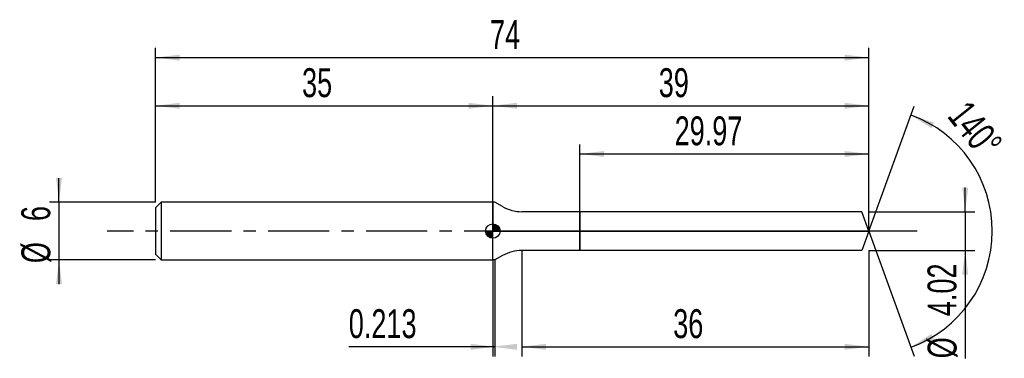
# Model space of a CAD drawing. Extents: x -14 to 88, y -13 to 22.
import ezdxf
from ezdxf.enums import TextEntityAlignment as Align

# ---------------------------------------------------------------- set-up
doc = ezdxf.new("R2010")
doc.units = 0
doc.linetypes.add('CENTER', pattern=[10.16, 6.35, -1.27, 1.27, -1.27])
doc.layers.get('0').update_dxf_attribs({"linetype": 'CONTINUOUS'})
for name, color, linetype in [('1', 4, 'CONTINUOUS'), ('2', 7, 'CONTINUOUS'), ('4', 2, 'CENTER'), ('CUT', 1, 'CONTINUOUS'), ('NOCUT', 7, 'CONTINUOUS'), ('SK1', 4, 'CONTINUOUS'), ('SK2', 7, 'CONTINUOUS'), ('SK4', 2, 'CENTER')]:
    doc.layers.add(name, color=color, linetype=linetype)
doc.dimstyles.new('SLDDIMSTYLE0', dxfattribs={"dimtxt": 3, "dimasz": 2.5, "dimexe": 0, "dimexo": 0.0625, "dimgap": 0.75, "dimtad": 1, "dimrnd": 1e-09, "dimzin": 12, "dimsah": 1, "dimcen": 0.09, "dimazin": 3, "dimtfac": 1, "dimtofl": 0, "dimtmove": 0, "dimatfit": 3})
doc.dimstyles.new('SLDDIMSTYLE1', dxfattribs={"dimtxt": 3, "dimasz": 2.5, "dimexe": 0, "dimexo": 0.0625, "dimgap": 0.75, "dimtad": 1, "dimrnd": 1e-09, "dimzin": 12, "dimsah": 1, "dimcen": 0.09, "dimazin": 3, "dimtfac": 1, "dimtmove": 0, "dimatfit": 3})
doc.dimstyles.new('SLDDIMSTYLE2', dxfattribs={"dimtxt": 3, "dimasz": 2.5, "dimexe": 0, "dimexo": 0.0625, "dimgap": 0.75, "dimtad": 1, "dimrnd": 1e-09, "dimsah": 1, "dimcen": 0.09, "dimazin": 3, "dimtfac": 1, "dimtofl": 0, "dimtmove": 0, "dimatfit": 3})
doc.dimstyles.new('SLDDIMSTYLE3', dxfattribs={"dimtxt": 3, "dimasz": 2.5, "dimexe": 0, "dimexo": 0.0625, "dimgap": 0.75, "dimtad": 1, "dimzin": 12, "dimsah": 1, "dimcen": 0.09, "dimazin": 3, "dimtfac": 1, "dimtofl": 0, "dimtmove": 0, "dimatfit": 3})

# ---------------------------------------------------------------- blocks, each defined once
blk = doc.blocks.new('_D')
at = {"layer": '2'}
for p, q in [((38, -2.01), (38, -13.01)), ((74, -2.01), (74, -13.01)), ((38, -12.01), (74, -12.01))]:
    blk.add_line(p, q, dxfattribs=at)
for points in [[(38, -12.01), (40.5, -12.32), (40.5, -11.7)], [(74, -12.01), (71.5, -11.7), (71.5, -12.32)]]:
    blk.add_solid(points, dxfattribs=at)
at = {"layer": '2', "width": 0.7}
blk.add_text('36', height=3, dxfattribs=at).set_placement((53.71, -12.01), align=Align.BOTTOM_LEFT)
blk = doc.blocks.new('_D_1')
at = {"layer": '2'}
for p, q in [((84, 2.01), (84, 4.51)), ((74, 2.01), (85, 2.01)), ((84, 2.01), (84, -2.01)), ((74, -2.01), (85, -2.01)), ((84, -2.01), (84, -13.21))]:
    blk.add_line(p, q, dxfattribs=at)
for points in [[(84, 2.01), (84.31, 4.51), (83.69, 4.51)], [(84, -2.01), (83.69, -4.51), (84.31, -4.51)]]:
    blk.add_solid(points, dxfattribs=at)
at = {"layer": '2', "width": 0.7}
for s, p in [('4.02', (83.99, -8.83)), ('%%c', (84, -13.21))]:
    blk.add_text(s, height=3, rotation=90, dxfattribs=at).set_placement(p, align=Align.BOTTOM_LEFT)
blk = doc.blocks.new('_D_2')
at = {"layer": '2'}
for p, q in [((35, -3), (35, -13.01)), ((35.21, -3), (35.21, -13.01)), ((35, -12.01), (20.06, -12.01)), ((35.21, -12.01), (35, -12.01))]:
    blk.add_line(p, q, dxfattribs=at)
for points in [[(35.21, -12.01), (32.71, -11.7), (32.71, -12.32)], [(35, -12.01), (37.5, -12.32), (37.5, -11.7)]]:
    blk.add_solid(points, dxfattribs=at)
at = {"layer": '2', "width": 0.7}
blk.add_text('0.213', height=3, dxfattribs=at).set_placement((20.06, -12.01), align=Align.BOTTOM_LEFT)
blk = doc.blocks.new('_D_3')
at = {"layer": '2'}
for p, q in [((44.03, 2.01), (44.03, 9)), ((74, 2.01), (74, 9)), ((44.03, 8), (74, 8))]:
    blk.add_line(p, q, dxfattribs=at)
for points in [[(44.03, 8), (46.53, 7.69), (46.53, 8.31)], [(74, 8), (71.5, 8.31), (71.5, 7.69)]]:
    blk.add_solid(points, dxfattribs=at)
at = {"layer": '2', "width": 0.7}
blk.add_text('29.97', height=3, dxfattribs=at).set_placement((53.86, 8), align=Align.BOTTOM_LEFT)
blk = doc.blocks.new('_D_4')
at = {"layer": '2'}
for q in [(78.72, 12.97), (78.72, -12.97)]:
    blk.add_line((74, 0), q, dxfattribs=at)
blk.add_arc((74, 0), 12.81, 290.0106, 69.9894, dxfattribs=at)
for points in [[(78.38, 12.03), (80.5, 10.68), (80.77, 11.24)], [(78.38, -12.03), (80.77, -11.24), (80.5, -10.68)]]:
    blk.add_solid(points, dxfattribs=at)
at = {"layer": '2', "width": 0.7}
blk.add_text('140°', height=3, rotation=-51.3402, dxfattribs=at).set_placement((81.34, 11.33), align=Align.BOTTOM_LEFT)
blk = doc.blocks.new('_D_5')
at = {"layer": 'SK2'}
for p, q in [((0, 3), (0, 19)), ((74, 3), (74, 19)), ((0, 18), (74, 18))]:
    blk.add_line(p, q, dxfattribs=at)
for points in [[(0, 18), (2.5, 17.69), (2.5, 18.31)], [(74, 18), (71.5, 18.31), (71.5, 17.69)]]:
    blk.add_solid(points, dxfattribs=at)
at = {"layer": 'SK2', "width": 0.7}
blk.add_text('74', height=3, dxfattribs=at).set_placement((34.71, 18), align=Align.BOTTOM_LEFT)
blk = doc.blocks.new('_D_6')
at = {"layer": 'SK2'}
for p, q in [((0, 3), (0, 14)), ((35, 3), (35, 14)), ((0, 13), (35, 13))]:
    blk.add_line(p, q, dxfattribs=at)
for points in [[(0, 13), (2.5, 12.69), (2.5, 13.31)], [(35, 13), (32.5, 13.31), (32.5, 12.69)]]:
    blk.add_solid(points, dxfattribs=at)
at = {"layer": 'SK2', "width": 0.7}
blk.add_text('35', height=3, dxfattribs=at).set_placement((15.21, 13), align=Align.BOTTOM_LEFT)
blk = doc.blocks.new('_D_7')
at = {"layer": 'SK2'}
for p, q in [((35, 0), (35, 14)), ((74, 0), (74, 14)), ((35, 13), (74, 13))]:
    blk.add_line(p, q, dxfattribs=at)
for points in [[(35, 13), (37.5, 12.69), (37.5, 13.31)], [(74, 13), (71.5, 13.31), (71.5, 12.69)]]:
    blk.add_solid(points, dxfattribs=at)
at = {"layer": 'SK2', "width": 0.7}
blk.add_text('39', height=3, dxfattribs=at).set_placement((52.21, 13), align=Align.BOTTOM_LEFT)
blk = doc.blocks.new('_D_8')
at = {"layer": 'SK2'}
for p, q in [((-10, 3), (-10, 5.5)), ((0, 3), (-11, 3)), ((-10, 3), (-10, -3)), ((0, -3), (-11, -3)), ((-10, -3), (-10, -5.5))]:
    blk.add_line(p, q, dxfattribs=at)
for points in [[(-10, 3), (-9.69, 5.5), (-10.31, 5.5)], [(-10, -3), (-10.31, -5.5), (-9.69, -5.5)]]:
    blk.add_solid(points, dxfattribs=at)
at = {"layer": 'SK2', "width": 0.7}
for s, p in [('6', (-10.01, 1.04)), ('%%c', (-10, -3.33))]:
    blk.add_text(s, height=3, rotation=90, dxfattribs=at).set_placement(p, align=Align.BOTTOM_LEFT)
blk = doc.blocks.new('*U11')
at = {"color": 0, "linetype": 'CONTINUOUS'}
for points in [[(0, 0), (0, 0.75), (0.15, 0)], [(0.15, 0), (0, 0.75), (0.15, 0.74)], [(0.15, 0), (0.15, 0.74), (0.29, 0)], [(0.29, 0), (0.15, 0.74), (0.29, 0.69)], [(0.29, 0), (0.29, 0.69), (0.42, 0)], [(0.42, 0), (0.29, 0.69), (0.42, 0.62)], [(0.42, 0), (0.42, 0.62), (0.53, 0)], [(0.53, 0), (0.42, 0.62), (0.53, 0.53)], [(0.53, 0), (0.53, 0.53), (0.62, 0)], [(0.62, 0), (0.53, 0.53), (0.62, 0.42)], [(0.62, 0), (0.62, 0.42), (0.69, 0)], [(0.69, 0), (0.62, 0.42), (0.69, 0.29)], [(0.69, 0), (0.69, 0.29), (0.74, 0)], [(0.74, 0), (0.69, 0.29), (0.74, 0.15)], [(0.74, 0), (0.74, 0.15), (0.75, 0)]]:
    blk.add_solid(points, dxfattribs=at)
blk = doc.blocks.new('*U12')
at = {"color": 0, "linetype": 'CONTINUOUS'}
for points in [[(-0.74, -0.13), (-0.75, 0), (-0.74, 0)], [(-0.74, -0.13), (-0.74, 0), (-0.7, -0.26)], [(-0.7, -0.26), (-0.74, 0), (-0.7, 0)], [(-0.7, -0.26), (-0.7, 0), (-0.65, -0.38)], [(-0.65, -0.38), (-0.7, 0), (-0.65, 0)], [(-0.65, -0.38), (-0.65, 0), (-0.57, -0.48)], [(-0.57, -0.48), (-0.65, 0), (-0.57, 0)], [(-0.57, -0.48), (-0.57, 0), (-0.48, -0.57)], [(-0.48, -0.57), (-0.57, 0), (-0.48, 0)], [(-0.48, -0.57), (-0.48, 0), (-0.38, -0.65)], [(-0.38, -0.65), (-0.48, 0), (-0.38, 0)], [(-0.38, -0.65), (-0.38, 0), (-0.26, -0.7)], [(-0.26, -0.7), (-0.38, 0), (-0.26, 0)], [(-0.26, -0.7), (-0.26, 0), (-0.13, -0.74)], [(-0.13, -0.74), (-0.26, 0), (-0.13, 0)], [(-0.13, -0.74), (-0.13, 0), (0, -0.75)], [(0, -0.75), (-0.13, 0), (0, 0)]]:
    blk.add_solid(points, dxfattribs=at)
blk = doc.blocks.new('SW_DOWELSYMBOL_0')
at = {"layer": 'SK1', "color": 0}
blk.add_circle((0, 0), 0.75, dxfattribs=at)
at = {"color": 0, "linetype": 'CONTINUOUS'}
for name in ['*U12', '*U11']:
    blk.add_blockref(name, (0, 0), dxfattribs=at)

msp = doc.modelspace()

# ---------------------------------------------------------------- linework, layer by layer
at = {"layer": '1'}
for p, q in [((35.213, 3), (35, 3)), ((35, 3), (35, 0)), ((36, 2.546), (35.213, 3)), ((44.03, 2.01), (38, 2.01)), ((73.268, 2.01), (44.03, 2.01)), ((44.03, 2.01), (44.03, 0)), ((44.03, 0), (44.03, 2.01)), ((74, 0), (73.268, 2.01)), ((35, -3), (35, 0)), ((44.03, -2.01), (44.03, 0)), ((44.03, 0), (44.03, -2.01)), ((74, 0), (73.268, -2.01)), ((44.03, -2.01), (38, -2.01)), ((73.268, -2.01), (44.03, -2.01)), ((35.213, -3), (35, -3)), ((36, -2.546), (35.213, -3))]:
    msp.add_line(p, q, dxfattribs=at)
for centre, start, end in [((38, 6.01), 240, 270), ((38, -6.01), 90, 120)]:
    msp.add_arc(centre, 4, start, end, dxfattribs=at)
at = {"layer": '4'}
msp.add_line((74, 0), (35, 0), dxfattribs=at)
at = {"layer": 'CUT'}
for p, q in [((73.268, 2.01), (44.03, 2.01)), ((44.03, 2.01), (44.03, 0)), ((74, 0), (73.268, 2.01)), ((44.03, 0), (74, 0))]:
    msp.add_line(p, q, dxfattribs=at)
at = {"layer": 'NOCUT'}
for p, q in [((35.213, 3), (35, 3)), ((35, 3), (35, 0)), ((36, 2.546), (35.213, 3)), ((44.03, 2.01), (38, 2.01)), ((44.03, 0), (44.03, 2.01)), ((35, 0), (44.03, 0))]:
    msp.add_line(p, q, dxfattribs=at)
msp.add_arc((38, 6.01), 4, 240, 270, dxfattribs=at)
at = {"layer": 'SK1'}
for p, q in [((0.6, 3), (0, 2.4)), ((0, 2.4), (0, 0)), ((35, 3), (0.6, 3)), ((0.6, 3), (0.6, -3)), ((0, 0), (0, -2.4)), ((0, -2.4), (0.6, -3)), ((0.6, -3), (35, -3))]:
    msp.add_line(p, q, dxfattribs=at)
msp.add_circle((35, 0), 0.75, dxfattribs=at)
at = {"layer": 'SK4'}
msp.add_line((79, 0), (-5, 0), dxfattribs=at)

# ---------------------------------------------------------------- block references
at = {"layer": 'SK1'}
msp.add_blockref('SW_DOWELSYMBOL_0', (35, 0), dxfattribs=at)

# ---------------------------------------------------------------- texts
at = {"layer": 'SK2', "width": 0.7}
msp.add_text('AP1', height=0.05, dxfattribs=at).set_placement((35, -0.018), align=Align.BOTTOM_LEFT)

# ---------------------------------------------------------------- dimensions: what is measured, and where the dimension line sits
at = {"layer": '2'}
dim = msp.add_angular_dim_2l(base=(86.806, 0), line1=((74, 0), (73.268, 2.01)), line2=((73.268, -2.01), (74, 0)), dimstyle='SLDDIMSTYLE3', dxfattribs=at)
dim.commit()
dim.dimension.update_dxf_attribs({"geometry": '_D_4', "text_midpoint": (84, 8), "dimtype": 162})
for base, p1, p2, dimstyle, picture, middle in [((74, 8), (44.03, 2.01), (74, 2.01), 'SLDDIMSTYLE0', '_D_3', (59.015, 8)), ((74, -12.01), (38, -2.01), (74, -2.01), 'SLDDIMSTYLE0', '_D', (56, -12.01)), ((35, -12.01), (35.213, -3), (35, -3), 'SLDDIMSTYLE2', '_D_2', (25.213, -12.01))]:
    dim = msp.add_linear_dim(base=base, p1=p1, p2=p2, dimstyle=dimstyle, dxfattribs=at)
    dim.commit()
    dim.dimension.update_dxf_attribs({"geometry": picture, "text_midpoint": middle, "dimtype": 160})
dim = msp.add_linear_dim(base=(84, -2.01), p1=(74, 2.01), p2=(74, -2.01), angle=90, text='%%c<>', dimstyle='SLDDIMSTYLE1', dxfattribs=at)
dim.commit()
dim.dimension.update_dxf_attribs({"geometry": '_D_1', "text_midpoint": (84, -7.01), "dimtype": 160})
at = {"layer": 'SK2'}
for base, p1, p2, picture, middle in [((74, 18), (0, 3), (74, 3), '_D_5', (37, 18)), ((35, 13), (0, 3), (35, 3), '_D_6', (17.5, 13)), ((74, 13), (35, 0), (74, 0), '_D_7', (54.5, 13))]:
    dim = msp.add_linear_dim(base=base, p1=p1, p2=p2, dimstyle='SLDDIMSTYLE0', dxfattribs=at)
    dim.commit()
    dim.dimension.update_dxf_attribs({"geometry": picture, "text_midpoint": middle, "dimtype": 160})
dim = msp.add_linear_dim(base=(-10, -3), p1=(0, 3), p2=(0, -3), angle=90, text='%%c<>', dimstyle='SLDDIMSTYLE1', dxfattribs=at)
dim.commit()
dim.dimension.update_dxf_attribs({"geometry": '_D_8', "text_midpoint": (-10, 0), "dimtype": 160})

doc.saveas('drawing.dxf')
